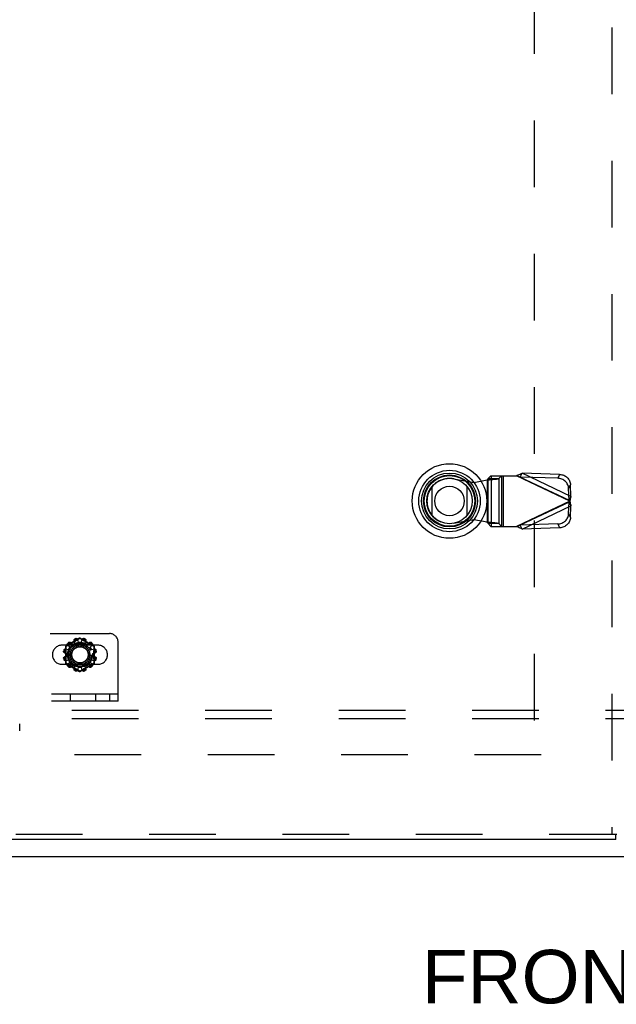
# Model space of a CAD drawing. Header units: inches. Extents: x 0 to 179, y 0 to 116.
# Tile 53 of 234: x 47 to 56, y 31 to 46. Entities that reach past the tile are written whole.
import ezdxf

# ---------------------------------------------------------------- set-up
doc = ezdxf.new("R2010")
doc.units = ezdxf.units.IN
doc.header["$LTSCALE"] = 9.842105
doc.header["$MEASUREMENT"] = 0
doc.linetypes.add('HIDDEN', pattern=[0.2, 0.1, -0.1])
doc.layers.get('0').update_dxf_attribs({"linetype": 'CONTINUOUS'})
for name, color, linetype in [('DEFAULT_2', 8, 'HIDDEN'), ('DIMENSIONS', 7, 'CONTINUOUS'), ('LEFTHAND_DOOR_ASSEMBLY', 7, 'CONTINUOUS'), ('SUBPANEL', 7, 'CONTINUOUS')]:
    doc.layers.add(name, color=color, linetype=linetype)
doc.styles.get("Standard").update_dxf_attribs({"font": 'arial.ttf'})

msp = doc.modelspace()

# ---------------------------------------------------------------- linework, layer by layer
at = {"color": 7, "linetype": 'Continuous'}
msp.add_line((32.746, 33.375), (80.642, 33.375), dxfattribs=at)
at = {"layer": 'DEFAULT_2', "color": 8, "linetype": 'HIDDEN'}
for p, q in [((54.944, 79.674), (54.944, 35.077)), ((39.926, 36.667), (48.676, 36.667)), ((48.234, 36.599), (48.029, 36.481)), ((48.058, 36.521), (48.061, 36.518)), ((48.082, 36.502), (48.066, 36.493)), ((48.075, 36.532), (48.072, 36.535)), ((48.095, 36.509), (48.082, 36.502)), ((48.108, 36.517), (48.095, 36.509)), ((48.128, 36.505), (48.098, 36.536)), ((48.122, 36.525), (48.108, 36.517)), ((48.137, 36.533), (48.122, 36.525)), ((48.128, 36.505), (48.163, 36.525)), ((48.152, 36.542), (48.137, 36.533)), ((48.163, 36.525), (48.151, 36.567)), ((48.166, 36.55), (48.152, 36.542)), ((48.166, 36.589), (48.167, 36.585)), ((48.18, 36.559), (48.166, 36.55)), ((48.193, 36.566), (48.18, 36.559)), ((48.186, 36.59), (48.185, 36.594)), ((48.204, 36.573), (48.193, 36.566)), ((48.239, 36.594), (48.204, 36.573)), ((48.219, 36.54), (48.208, 36.582)), ((48.219, 36.54), (48.259, 36.54)), ((48.242, 36.592), (48.239, 36.594)), ((48.262, 36.58), (48.242, 36.592)), ((48.448, 36.481), (48.244, 36.599)), ((48.259, 36.54), (48.27, 36.582)), ((48.293, 36.561), (48.281, 36.568)), ((48.293, 36.594), (48.292, 36.59)), ((48.306, 36.554), (48.293, 36.561)), ((48.319, 36.545), (48.306, 36.554)), ((48.311, 36.585), (48.312, 36.589)), ((48.314, 36.525), (48.326, 36.567)), ((48.314, 36.525), (48.349, 36.505)), ((48.333, 36.537), (48.319, 36.545)), ((48.348, 36.529), (48.333, 36.537)), ((48.361, 36.521), (48.348, 36.529)), ((48.349, 36.505), (48.38, 36.536)), ((48.375, 36.514), (48.361, 36.521)), ((48.387, 36.507), (48.375, 36.514)), ((48.398, 36.5), (48.387, 36.507)), ((48.408, 36.495), (48.398, 36.5)), ((48.406, 36.535), (48.403, 36.532)), ((48.417, 36.518), (48.419, 36.521)), ((48.801, 35.667), (48.801, 36.542)), ((48.504, 36.495), (47.973, 36.495)), ((47.999, 36.408), (48.003, 36.407)), ((48.008, 36.426), (48.004, 36.427)), ((48.01, 36.385), (48.053, 36.374)), ((48.024, 36.472), (48.024, 36.236)), ((48.026, 36.441), (48.068, 36.43)), ((48.048, 36.484), (48.031, 36.474)), ((48.031, 36.474), (48.031, 36.462)), ((48.066, 36.493), (48.048, 36.484)), ((48.053, 36.334), (48.053, 36.374)), ((48.088, 36.464), (48.057, 36.495)), ((48.068, 36.43), (48.088, 36.464)), ((48.39, 36.464), (48.421, 36.495)), ((48.39, 36.464), (48.41, 36.43)), ((48.422, 36.487), (48.408, 36.495)), ((48.41, 36.43), (48.452, 36.441)), ((48.447, 36.474), (48.422, 36.487)), ((48.425, 36.374), (48.467, 36.385)), ((48.425, 36.374), (48.425, 36.334)), ((48.453, 36.236), (48.453, 36.472)), ((48.474, 36.427), (48.47, 36.426)), ((48.475, 36.407), (48.479, 36.408)), ((47.973, 36.214), (48.504, 36.214)), ((48.003, 36.301), (47.999, 36.3)), ((48.004, 36.281), (48.008, 36.282)), ((48.01, 36.323), (48.053, 36.334)), ((48.026, 36.267), (48.068, 36.278)), ((48.029, 36.227), (48.234, 36.109)), ((48.031, 36.234), (48.055, 36.22)), ((48.055, 36.22), (48.069, 36.213)), ((48.057, 36.213), (48.088, 36.244)), ((48.088, 36.244), (48.068, 36.278)), ((48.069, 36.213), (48.079, 36.207)), ((48.079, 36.207), (48.09, 36.201)), ((48.244, 36.109), (48.448, 36.227)), ((48.383, 36.199), (48.395, 36.205)), ((48.41, 36.278), (48.39, 36.244)), ((48.421, 36.213), (48.39, 36.244)), ((48.395, 36.205), (48.411, 36.214)), ((48.41, 36.278), (48.452, 36.267)), ((48.411, 36.214), (48.429, 36.224)), ((48.425, 36.334), (48.467, 36.323)), ((48.429, 36.224), (48.447, 36.234)), ((48.447, 36.234), (48.446, 36.245)), ((48.47, 36.282), (48.474, 36.281)), ((48.479, 36.3), (48.475, 36.301)), ((48.061, 36.19), (48.058, 36.187)), ((48.072, 36.173), (48.075, 36.176)), ((48.09, 36.201), (48.103, 36.194)), ((48.098, 36.172), (48.128, 36.203)), ((48.103, 36.194), (48.116, 36.187)), ((48.116, 36.187), (48.13, 36.179)), ((48.163, 36.183), (48.128, 36.203)), ((48.13, 36.179), (48.144, 36.17)), ((48.144, 36.17), (48.158, 36.162)), ((48.151, 36.141), (48.163, 36.183)), ((48.158, 36.162), (48.172, 36.154)), ((48.167, 36.123), (48.166, 36.119)), ((48.172, 36.154), (48.184, 36.147)), ((48.184, 36.147), (48.196, 36.14)), ((48.185, 36.114), (48.186, 36.118)), ((48.208, 36.126), (48.219, 36.168)), ((48.216, 36.128), (48.235, 36.116)), ((48.259, 36.168), (48.219, 36.168)), ((48.235, 36.116), (48.239, 36.114)), ((48.239, 36.114), (48.274, 36.135)), ((48.27, 36.126), (48.259, 36.168)), ((48.274, 36.135), (48.285, 36.142)), ((48.285, 36.142), (48.297, 36.149)), ((48.292, 36.118), (48.293, 36.114)), ((48.297, 36.149), (48.311, 36.157)), ((48.311, 36.157), (48.326, 36.166)), ((48.312, 36.119), (48.311, 36.123)), ((48.349, 36.203), (48.314, 36.183)), ((48.326, 36.141), (48.314, 36.183)), ((48.326, 36.166), (48.341, 36.175)), ((48.341, 36.175), (48.355, 36.183)), ((48.38, 36.172), (48.349, 36.203)), ((48.355, 36.183), (48.37, 36.191)), ((48.37, 36.191), (48.383, 36.199)), ((48.403, 36.176), (48.406, 36.173)), ((48.419, 36.187), (48.417, 36.19)), ((48.801, 35.771), (39.801, 35.771)), ((48.097, 35.667), (48.097, 35.771)), ((48.474, 35.667), (48.474, 35.771)), ((48.676, 35.771), (48.676, 35.667)), ((48.801, 35.667), (39.801, 35.667)), ((47.349, 35.229), (47.349, 35.333)), ((55.048, 34.875), (34.444, 34.875))]:
    msp.add_line(p, q, dxfattribs=at)
for points in [[(48.057, 36.495), (48.055, 36.496), (48.054, 36.498), (48.053, 36.499), (48.053, 36.501), (48.052, 36.503), (48.052, 36.505), (48.052, 36.507), (48.052, 36.509), (48.053, 36.511), (48.053, 36.513), (48.054, 36.515), (48.055, 36.517), (48.057, 36.519), (48.058, 36.521)], [(48.058, 36.498), (48.057, 36.499), (48.057, 36.5), (48.057, 36.501), (48.057, 36.502), (48.056, 36.503), (48.056, 36.504), (48.056, 36.505), (48.056, 36.506), (48.056, 36.507), (48.056, 36.508), (48.056, 36.509), (48.057, 36.51), (48.057, 36.511), (48.057, 36.513), (48.058, 36.514), (48.059, 36.515), (48.06, 36.517), (48.061, 36.518)], [(48.058, 36.498), (48.058, 36.496), (48.059, 36.495), (48.059, 36.493), (48.06, 36.492), (48.061, 36.491), (48.062, 36.49)], [(48.072, 36.535), (48.073, 36.536), (48.075, 36.537), (48.077, 36.538), (48.079, 36.539), (48.081, 36.54), (48.083, 36.54), (48.085, 36.54), (48.087, 36.54), (48.089, 36.54), (48.091, 36.54), (48.093, 36.539), (48.095, 36.538), (48.096, 36.537), (48.098, 36.536)], [(48.075, 36.532), (48.076, 36.533), (48.077, 36.534), (48.079, 36.534), (48.08, 36.535), (48.081, 36.536), (48.082, 36.536), (48.084, 36.536), (48.085, 36.536), (48.086, 36.536), (48.087, 36.536), (48.088, 36.536), (48.089, 36.536), (48.09, 36.536), (48.091, 36.536), (48.092, 36.536), (48.093, 36.536), (48.094, 36.535), (48.095, 36.535)], [(48.103, 36.531), (48.102, 36.532), (48.101, 36.533), (48.099, 36.533), (48.098, 36.534), (48.097, 36.535), (48.095, 36.535)], [(48.151, 36.567), (48.151, 36.569), (48.151, 36.571), (48.151, 36.573), (48.151, 36.574), (48.152, 36.576), (48.153, 36.578), (48.154, 36.58), (48.155, 36.582), (48.156, 36.583), (48.158, 36.585), (48.16, 36.586), (48.162, 36.587), (48.164, 36.588), (48.166, 36.589)], [(48.154, 36.569), (48.153, 36.567), (48.153, 36.566), (48.153, 36.564), (48.153, 36.563), (48.153, 36.561), (48.153, 36.56)], [(48.154, 36.569), (48.154, 36.57), (48.154, 36.571), (48.154, 36.572), (48.155, 36.573), (48.155, 36.574), (48.156, 36.575), (48.156, 36.576), (48.157, 36.577), (48.157, 36.578), (48.158, 36.578), (48.158, 36.579), (48.159, 36.58), (48.16, 36.581), (48.161, 36.582), (48.162, 36.583), (48.164, 36.584), (48.165, 36.584), (48.167, 36.585)], [(48.185, 36.594), (48.187, 36.594), (48.189, 36.594), (48.191, 36.594), (48.193, 36.594), (48.195, 36.594), (48.197, 36.593), (48.199, 36.592), (48.201, 36.591), (48.203, 36.59), (48.204, 36.589), (48.205, 36.587), (48.206, 36.585), (48.207, 36.584), (48.208, 36.582)], [(48.186, 36.59), (48.187, 36.59), (48.189, 36.59), (48.19, 36.59), (48.192, 36.59), (48.193, 36.59), (48.194, 36.59), (48.195, 36.589), (48.196, 36.589), (48.197, 36.588), (48.198, 36.588), (48.199, 36.587), (48.2, 36.587), (48.201, 36.586), (48.202, 36.585), (48.203, 36.585), (48.203, 36.584), (48.204, 36.583), (48.205, 36.583)], [(48.21, 36.575), (48.209, 36.576), (48.209, 36.578), (48.208, 36.579), (48.207, 36.58), (48.206, 36.581), (48.205, 36.583)], [(48.234, 36.599), (48.234, 36.599), (48.234, 36.599), (48.235, 36.598), (48.236, 36.598), (48.236, 36.597), (48.237, 36.596), (48.238, 36.595), (48.239, 36.594)], [(48.239, 36.594), (48.239, 36.595), (48.24, 36.596), (48.241, 36.597), (48.242, 36.598), (48.242, 36.598), (48.243, 36.599), (48.243, 36.599), (48.244, 36.599)], [(48.281, 36.568), (48.266, 36.577), (48.262, 36.58)], [(48.273, 36.583), (48.271, 36.581), (48.27, 36.58), (48.27, 36.579), (48.269, 36.578), (48.268, 36.576), (48.268, 36.575)], [(48.27, 36.582), (48.27, 36.584), (48.271, 36.585), (48.272, 36.587), (48.273, 36.589), (48.275, 36.59), (48.276, 36.591), (48.278, 36.592), (48.28, 36.593), (48.282, 36.594), (48.284, 36.594), (48.286, 36.594), (48.289, 36.594), (48.291, 36.594), (48.293, 36.594)], [(48.273, 36.583), (48.273, 36.583), (48.274, 36.584), (48.275, 36.585), (48.276, 36.585), (48.276, 36.586), (48.277, 36.587), (48.278, 36.587), (48.279, 36.588), (48.28, 36.588), (48.281, 36.589), (48.282, 36.589), (48.283, 36.59), (48.284, 36.59), (48.286, 36.59), (48.287, 36.59), (48.289, 36.59), (48.29, 36.59), (48.292, 36.59)], [(48.311, 36.585), (48.312, 36.584), (48.314, 36.584), (48.315, 36.583), (48.316, 36.582), (48.317, 36.581), (48.318, 36.58), (48.319, 36.579), (48.32, 36.578), (48.32, 36.578), (48.321, 36.577), (48.321, 36.576), (48.322, 36.575), (48.322, 36.574), (48.323, 36.573), (48.323, 36.572), (48.323, 36.571), (48.323, 36.57), (48.324, 36.569)], [(48.312, 36.589), (48.314, 36.588), (48.316, 36.587), (48.318, 36.586), (48.319, 36.585), (48.321, 36.583), (48.322, 36.582), (48.324, 36.58), (48.325, 36.578), (48.325, 36.576), (48.326, 36.574), (48.326, 36.573), (48.326, 36.571), (48.326, 36.569), (48.326, 36.567)], [(48.324, 36.56), (48.324, 36.561), (48.324, 36.563), (48.325, 36.564), (48.324, 36.566), (48.324, 36.567), (48.324, 36.569)], [(48.382, 36.535), (48.381, 36.535), (48.379, 36.534), (48.378, 36.533), (48.377, 36.533), (48.376, 36.532), (48.374, 36.531)], [(48.38, 36.536), (48.381, 36.537), (48.383, 36.538), (48.384, 36.539), (48.386, 36.54), (48.388, 36.54), (48.39, 36.54), (48.392, 36.54), (48.394, 36.54), (48.396, 36.54), (48.398, 36.539), (48.4, 36.538), (48.402, 36.537), (48.404, 36.536), (48.406, 36.535)], [(48.382, 36.535), (48.383, 36.535), (48.384, 36.536), (48.385, 36.536), (48.386, 36.536), (48.387, 36.536), (48.389, 36.536), (48.39, 36.536), (48.391, 36.536), (48.392, 36.536), (48.393, 36.536), (48.394, 36.536), (48.395, 36.536), (48.396, 36.536), (48.398, 36.535), (48.399, 36.534), (48.4, 36.534), (48.402, 36.533), (48.403, 36.532)], [(48.416, 36.49), (48.417, 36.491), (48.417, 36.492), (48.418, 36.493), (48.419, 36.495), (48.419, 36.496), (48.42, 36.498)], [(48.417, 36.518), (48.418, 36.517), (48.419, 36.515), (48.419, 36.514), (48.42, 36.513), (48.42, 36.511), (48.421, 36.51), (48.421, 36.509), (48.421, 36.508), (48.421, 36.507), (48.421, 36.506), (48.421, 36.505), (48.421, 36.504), (48.421, 36.503), (48.421, 36.502), (48.421, 36.501), (48.42, 36.5), (48.42, 36.499), (48.42, 36.498)], [(48.419, 36.521), (48.421, 36.519), (48.422, 36.517), (48.423, 36.515), (48.424, 36.513), (48.425, 36.511), (48.425, 36.509), (48.425, 36.507), (48.425, 36.505), (48.425, 36.503), (48.425, 36.501), (48.424, 36.499), (48.423, 36.498), (48.422, 36.496), (48.421, 36.495)], [(48.01, 36.385), (48.009, 36.385), (48.007, 36.386), (48.005, 36.387), (48.004, 36.388), (48.003, 36.39), (48.001, 36.392), (48, 36.393), (48, 36.395), (47.999, 36.397), (47.998, 36.399), (47.998, 36.401), (47.998, 36.404), (47.998, 36.406), (47.999, 36.408)], [(48.01, 36.388), (48.009, 36.388), (48.008, 36.389), (48.008, 36.39), (48.007, 36.391), (48.006, 36.391), (48.006, 36.392), (48.005, 36.393), (48.005, 36.394), (48.004, 36.395), (48.004, 36.396), (48.003, 36.397), (48.003, 36.398), (48.003, 36.4), (48.002, 36.401), (48.002, 36.402), (48.002, 36.404), (48.002, 36.405), (48.003, 36.407)], [(48.004, 36.427), (48.005, 36.429), (48.005, 36.431), (48.007, 36.433), (48.008, 36.435), (48.009, 36.436), (48.011, 36.438), (48.013, 36.439), (48.014, 36.44), (48.016, 36.441), (48.018, 36.441), (48.02, 36.442), (48.022, 36.442), (48.024, 36.441), (48.026, 36.441)], [(48.008, 36.426), (48.008, 36.427), (48.009, 36.429), (48.01, 36.43), (48.011, 36.431), (48.011, 36.432), (48.012, 36.433), (48.013, 36.434), (48.014, 36.435), (48.015, 36.435), (48.016, 36.436), (48.017, 36.437), (48.018, 36.437), (48.019, 36.437), (48.02, 36.438), (48.021, 36.438), (48.022, 36.438), (48.023, 36.439), (48.024, 36.439)], [(48.01, 36.388), (48.011, 36.387), (48.012, 36.386), (48.014, 36.385), (48.015, 36.384), (48.016, 36.383), (48.018, 36.383)], [(48.024, 36.472), (48.024, 36.472), (48.025, 36.473), (48.025, 36.473), (48.026, 36.473), (48.027, 36.473), (48.028, 36.474), (48.029, 36.474), (48.031, 36.474)], [(48.033, 36.439), (48.031, 36.439), (48.03, 36.44), (48.028, 36.44), (48.027, 36.44), (48.025, 36.439), (48.024, 36.439)], [(48.031, 36.474), (48.03, 36.475), (48.03, 36.476), (48.029, 36.477), (48.029, 36.478), (48.029, 36.479), (48.029, 36.48), (48.029, 36.48), (48.029, 36.481)], [(48.031, 36.462), (48.032, 36.438), (48.032, 36.426), (48.032, 36.414), (48.032, 36.402), (48.032, 36.39), (48.032, 36.378), (48.033, 36.366), (48.033, 36.354), (48.033, 36.342), (48.032, 36.33), (48.032, 36.318), (48.032, 36.305), (48.032, 36.293), (48.032, 36.281)], [(48.454, 36.439), (48.452, 36.439), (48.451, 36.44), (48.449, 36.44), (48.448, 36.44), (48.446, 36.439), (48.445, 36.439)], [(48.446, 36.245), (48.446, 36.269), (48.446, 36.281), (48.445, 36.293), (48.445, 36.305), (48.445, 36.318), (48.445, 36.33), (48.445, 36.342), (48.445, 36.354), (48.445, 36.366), (48.445, 36.378), (48.445, 36.39), (48.445, 36.402), (48.445, 36.414), (48.446, 36.426)], [(48.446, 36.426), (48.446, 36.45), (48.446, 36.462), (48.447, 36.474)], [(48.448, 36.481), (48.448, 36.48), (48.449, 36.48), (48.449, 36.479), (48.448, 36.478), (48.448, 36.477), (48.448, 36.476), (48.447, 36.475), (48.447, 36.474)], [(48.447, 36.474), (48.448, 36.474), (48.449, 36.474), (48.45, 36.473), (48.451, 36.473), (48.452, 36.473), (48.453, 36.473), (48.453, 36.472), (48.453, 36.472)], [(48.452, 36.441), (48.454, 36.441), (48.455, 36.442), (48.457, 36.442), (48.459, 36.441), (48.461, 36.441), (48.463, 36.44), (48.465, 36.439), (48.466, 36.438), (48.468, 36.436), (48.469, 36.435), (48.471, 36.433), (48.472, 36.431), (48.473, 36.429), (48.474, 36.427)], [(48.454, 36.439), (48.455, 36.439), (48.456, 36.438), (48.457, 36.438), (48.458, 36.438), (48.459, 36.437), (48.46, 36.437), (48.461, 36.437), (48.462, 36.436), (48.462, 36.435), (48.463, 36.435), (48.464, 36.434), (48.465, 36.433), (48.466, 36.432), (48.467, 36.431), (48.468, 36.43), (48.469, 36.429), (48.469, 36.427), (48.47, 36.426)], [(48.46, 36.383), (48.461, 36.383), (48.463, 36.384), (48.464, 36.385), (48.465, 36.386), (48.466, 36.387), (48.467, 36.388)], [(48.479, 36.408), (48.479, 36.406), (48.479, 36.404), (48.479, 36.401), (48.479, 36.399), (48.478, 36.397), (48.478, 36.395), (48.477, 36.393), (48.476, 36.392), (48.475, 36.39), (48.473, 36.388), (48.472, 36.387), (48.47, 36.386), (48.469, 36.385), (48.467, 36.385)], [(48.475, 36.407), (48.475, 36.405), (48.475, 36.404), (48.475, 36.402), (48.475, 36.401), (48.475, 36.399), (48.475, 36.398), (48.474, 36.397), (48.474, 36.396), (48.473, 36.395), (48.473, 36.394), (48.472, 36.393), (48.472, 36.392), (48.471, 36.391), (48.47, 36.391), (48.47, 36.39), (48.469, 36.389), (48.468, 36.388), (48.467, 36.388)], [(47.999, 36.3), (47.998, 36.302), (47.998, 36.304), (47.998, 36.306), (47.998, 36.308), (47.999, 36.311), (48, 36.313), (48, 36.314), (48.001, 36.316), (48.003, 36.318), (48.004, 36.319), (48.005, 36.32), (48.007, 36.321), (48.009, 36.322), (48.01, 36.323)], [(48.003, 36.301), (48.002, 36.302), (48.002, 36.304), (48.002, 36.305), (48.002, 36.307), (48.003, 36.308), (48.003, 36.309), (48.003, 36.311), (48.004, 36.312), (48.004, 36.313), (48.005, 36.314), (48.005, 36.314), (48.006, 36.315), (48.006, 36.316), (48.007, 36.317), (48.008, 36.318), (48.008, 36.319), (48.009, 36.319), (48.01, 36.32)], [(48.026, 36.267), (48.024, 36.266), (48.022, 36.266), (48.02, 36.266), (48.018, 36.266), (48.016, 36.267), (48.014, 36.268), (48.013, 36.269), (48.011, 36.27), (48.009, 36.271), (48.008, 36.273), (48.007, 36.275), (48.005, 36.277), (48.005, 36.279), (48.004, 36.281)], [(48.024, 36.269), (48.023, 36.269), (48.022, 36.269), (48.021, 36.27), (48.02, 36.27), (48.019, 36.27), (48.018, 36.271), (48.017, 36.271), (48.016, 36.272), (48.015, 36.272), (48.014, 36.273), (48.013, 36.274), (48.012, 36.274), (48.011, 36.275), (48.011, 36.276), (48.01, 36.277), (48.009, 36.279), (48.008, 36.28), (48.008, 36.282)], [(48.018, 36.325), (48.016, 36.324), (48.015, 36.324), (48.014, 36.323), (48.012, 36.322), (48.011, 36.321), (48.01, 36.32)], [(48.024, 36.269), (48.025, 36.268), (48.027, 36.268), (48.028, 36.268), (48.03, 36.268), (48.031, 36.268), (48.033, 36.269)], [(48.031, 36.234), (48.029, 36.234), (48.028, 36.234), (48.027, 36.234), (48.026, 36.235), (48.025, 36.235), (48.025, 36.235), (48.024, 36.235), (48.024, 36.236)], [(48.029, 36.227), (48.029, 36.227), (48.029, 36.228), (48.029, 36.228), (48.029, 36.229), (48.029, 36.23), (48.03, 36.231), (48.03, 36.232), (48.031, 36.234)], [(48.032, 36.281), (48.031, 36.257), (48.031, 36.245), (48.031, 36.234)], [(48.058, 36.187), (48.057, 36.189), (48.055, 36.19), (48.054, 36.192), (48.053, 36.194), (48.053, 36.196), (48.052, 36.199), (48.052, 36.201), (48.052, 36.203), (48.052, 36.205), (48.053, 36.206), (48.053, 36.208), (48.054, 36.21), (48.055, 36.212), (48.057, 36.213)], [(48.061, 36.19), (48.06, 36.191), (48.059, 36.192), (48.058, 36.194), (48.057, 36.195), (48.057, 36.196), (48.057, 36.197), (48.056, 36.199), (48.056, 36.2), (48.056, 36.201), (48.056, 36.202), (48.056, 36.203), (48.056, 36.204), (48.056, 36.205), (48.057, 36.206), (48.057, 36.207), (48.057, 36.208), (48.057, 36.209), (48.058, 36.21)], [(48.062, 36.218), (48.061, 36.217), (48.06, 36.216), (48.059, 36.215), (48.059, 36.213), (48.058, 36.212), (48.058, 36.21)], [(48.42, 36.21), (48.419, 36.212), (48.419, 36.213), (48.418, 36.215), (48.417, 36.216), (48.417, 36.217), (48.416, 36.218)], [(48.42, 36.21), (48.42, 36.209), (48.42, 36.208), (48.421, 36.207), (48.421, 36.206), (48.421, 36.205), (48.421, 36.204), (48.421, 36.203), (48.421, 36.202), (48.421, 36.201), (48.421, 36.2), (48.421, 36.199), (48.421, 36.197), (48.42, 36.196), (48.42, 36.195), (48.419, 36.194), (48.419, 36.192), (48.418, 36.191), (48.417, 36.19)], [(48.421, 36.213), (48.422, 36.212), (48.423, 36.21), (48.424, 36.208), (48.425, 36.206), (48.425, 36.205), (48.425, 36.203), (48.425, 36.201), (48.425, 36.199), (48.425, 36.196), (48.424, 36.194), (48.423, 36.192), (48.422, 36.19), (48.421, 36.189), (48.419, 36.187)], [(48.445, 36.269), (48.446, 36.268), (48.448, 36.268), (48.449, 36.268), (48.451, 36.268), (48.452, 36.268), (48.454, 36.269)], [(48.453, 36.236), (48.453, 36.235), (48.453, 36.235), (48.452, 36.235), (48.451, 36.235), (48.45, 36.234), (48.449, 36.234), (48.448, 36.234), (48.447, 36.234)], [(48.447, 36.234), (48.447, 36.232), (48.448, 36.231), (48.448, 36.23), (48.448, 36.229), (48.449, 36.228), (48.449, 36.228), (48.448, 36.227), (48.448, 36.227)], [(48.474, 36.281), (48.473, 36.279), (48.472, 36.277), (48.471, 36.275), (48.469, 36.273), (48.468, 36.271), (48.466, 36.27), (48.465, 36.269), (48.463, 36.268), (48.461, 36.267), (48.459, 36.266), (48.457, 36.266), (48.455, 36.266), (48.454, 36.266), (48.452, 36.267)], [(48.47, 36.282), (48.469, 36.28), (48.469, 36.279), (48.468, 36.277), (48.467, 36.276), (48.466, 36.275), (48.465, 36.274), (48.464, 36.274), (48.463, 36.273), (48.462, 36.272), (48.462, 36.272), (48.461, 36.271), (48.46, 36.271), (48.459, 36.27), (48.458, 36.27), (48.457, 36.27), (48.456, 36.269), (48.455, 36.269), (48.454, 36.269)], [(48.467, 36.32), (48.466, 36.321), (48.465, 36.322), (48.464, 36.323), (48.463, 36.324), (48.461, 36.324), (48.46, 36.325)], [(48.467, 36.323), (48.469, 36.322), (48.47, 36.321), (48.472, 36.32), (48.473, 36.319), (48.475, 36.318), (48.476, 36.316), (48.477, 36.314), (48.478, 36.313), (48.478, 36.311), (48.479, 36.308), (48.479, 36.306), (48.479, 36.304), (48.479, 36.302), (48.479, 36.3)], [(48.467, 36.32), (48.468, 36.319), (48.469, 36.319), (48.47, 36.318), (48.47, 36.317), (48.471, 36.316), (48.472, 36.315), (48.472, 36.314), (48.473, 36.314), (48.473, 36.313), (48.474, 36.312), (48.474, 36.311), (48.475, 36.309), (48.475, 36.308), (48.475, 36.307), (48.475, 36.305), (48.475, 36.304), (48.475, 36.302), (48.475, 36.301)], [(48.098, 36.172), (48.096, 36.17), (48.095, 36.169), (48.093, 36.169), (48.091, 36.168), (48.089, 36.167), (48.087, 36.167), (48.085, 36.167), (48.083, 36.167), (48.081, 36.168), (48.079, 36.169), (48.077, 36.169), (48.075, 36.17), (48.073, 36.172), (48.072, 36.173)], [(48.095, 36.173), (48.094, 36.172), (48.093, 36.172), (48.092, 36.172), (48.091, 36.172), (48.09, 36.172), (48.089, 36.171), (48.088, 36.171), (48.087, 36.171), (48.086, 36.171), (48.085, 36.171), (48.083, 36.172), (48.082, 36.172), (48.081, 36.172), (48.08, 36.173), (48.079, 36.173), (48.077, 36.174), (48.076, 36.175), (48.075, 36.176)], [(48.095, 36.173), (48.097, 36.173), (48.098, 36.174), (48.099, 36.174), (48.101, 36.175), (48.102, 36.176), (48.103, 36.177)], [(48.166, 36.119), (48.164, 36.12), (48.162, 36.121), (48.16, 36.122), (48.158, 36.123), (48.156, 36.125), (48.155, 36.126), (48.154, 36.128), (48.153, 36.13), (48.152, 36.131), (48.151, 36.133), (48.151, 36.135), (48.151, 36.137), (48.151, 36.139), (48.151, 36.141)], [(48.153, 36.148), (48.153, 36.146), (48.153, 36.145), (48.153, 36.143), (48.153, 36.142), (48.153, 36.14), (48.154, 36.139)], [(48.167, 36.123), (48.165, 36.123), (48.164, 36.124), (48.162, 36.125), (48.161, 36.126), (48.16, 36.127), (48.159, 36.127), (48.158, 36.128), (48.158, 36.129), (48.157, 36.13), (48.157, 36.131), (48.156, 36.132), (48.156, 36.133), (48.155, 36.134), (48.155, 36.135), (48.154, 36.136), (48.154, 36.137), (48.154, 36.138), (48.154, 36.139)], [(48.208, 36.126), (48.207, 36.124), (48.206, 36.122), (48.205, 36.121), (48.204, 36.119), (48.203, 36.118), (48.201, 36.117), (48.199, 36.116), (48.197, 36.115), (48.195, 36.114), (48.193, 36.114), (48.191, 36.113), (48.189, 36.113), (48.187, 36.114), (48.185, 36.114)], [(48.205, 36.125), (48.204, 36.124), (48.203, 36.124), (48.203, 36.123), (48.202, 36.122), (48.201, 36.122), (48.2, 36.121), (48.199, 36.12), (48.198, 36.12), (48.197, 36.119), (48.196, 36.119), (48.195, 36.118), (48.194, 36.118), (48.193, 36.118), (48.192, 36.117), (48.19, 36.117), (48.189, 36.117), (48.187, 36.117), (48.186, 36.118)], [(48.196, 36.14), (48.211, 36.131), (48.216, 36.128)], [(48.205, 36.125), (48.206, 36.126), (48.207, 36.127), (48.208, 36.129), (48.209, 36.13), (48.209, 36.131), (48.21, 36.133)], [(48.239, 36.114), (48.238, 36.113), (48.237, 36.112), (48.236, 36.111), (48.236, 36.11), (48.235, 36.109), (48.234, 36.109), (48.234, 36.109), (48.234, 36.109)], [(48.244, 36.109), (48.243, 36.109), (48.243, 36.109), (48.242, 36.109), (48.242, 36.11), (48.241, 36.111), (48.24, 36.112), (48.24, 36.113), (48.239, 36.114)], [(48.268, 36.133), (48.268, 36.131), (48.269, 36.13), (48.27, 36.129), (48.27, 36.127), (48.271, 36.126), (48.273, 36.125)], [(48.293, 36.114), (48.291, 36.114), (48.289, 36.113), (48.286, 36.113), (48.284, 36.114), (48.282, 36.114), (48.28, 36.115), (48.278, 36.116), (48.276, 36.117), (48.275, 36.118), (48.273, 36.119), (48.272, 36.121), (48.271, 36.122), (48.27, 36.124), (48.27, 36.126)], [(48.292, 36.118), (48.29, 36.117), (48.289, 36.117), (48.287, 36.117), (48.286, 36.117), (48.284, 36.118), (48.283, 36.118), (48.282, 36.118), (48.281, 36.119), (48.28, 36.119), (48.279, 36.12), (48.278, 36.12), (48.277, 36.121), (48.276, 36.122), (48.276, 36.122), (48.275, 36.123), (48.274, 36.124), (48.273, 36.124), (48.273, 36.125)], [(48.324, 36.139), (48.323, 36.138), (48.323, 36.137), (48.323, 36.136), (48.323, 36.135), (48.322, 36.134), (48.322, 36.133), (48.321, 36.132), (48.321, 36.131), (48.32, 36.13), (48.32, 36.129), (48.319, 36.128), (48.318, 36.127), (48.317, 36.127), (48.316, 36.126), (48.315, 36.125), (48.314, 36.124), (48.312, 36.123), (48.311, 36.123)], [(48.326, 36.141), (48.326, 36.139), (48.326, 36.137), (48.326, 36.135), (48.326, 36.133), (48.325, 36.131), (48.325, 36.13), (48.324, 36.128), (48.322, 36.126), (48.321, 36.125), (48.319, 36.123), (48.318, 36.122), (48.316, 36.121), (48.314, 36.12), (48.312, 36.119)], [(48.324, 36.139), (48.324, 36.14), (48.324, 36.142), (48.325, 36.143), (48.324, 36.145), (48.324, 36.146), (48.324, 36.148)], [(48.374, 36.177), (48.376, 36.176), (48.377, 36.175), (48.378, 36.174), (48.379, 36.174), (48.381, 36.173), (48.382, 36.173)], [(48.406, 36.173), (48.404, 36.172), (48.402, 36.17), (48.4, 36.169), (48.398, 36.169), (48.396, 36.168), (48.394, 36.167), (48.392, 36.167), (48.39, 36.167), (48.388, 36.167), (48.386, 36.168), (48.384, 36.169), (48.383, 36.169), (48.381, 36.17), (48.38, 36.172)], [(48.403, 36.176), (48.402, 36.175), (48.4, 36.174), (48.399, 36.173), (48.398, 36.173), (48.396, 36.172), (48.395, 36.172), (48.394, 36.172), (48.393, 36.171), (48.392, 36.171), (48.391, 36.171), (48.39, 36.171), (48.388, 36.171), (48.387, 36.172), (48.386, 36.172), (48.385, 36.172), (48.384, 36.172), (48.383, 36.172), (48.382, 36.173)]]:
    msp.add_lwpolyline(points, dxfattribs=at)
for radius in [0.183, 0.167, 0.145, 0.125, 0.119]:
    msp.add_circle((48.239, 36.354), radius, dxfattribs=at)
for centre, radius, start, end in [((48.676, 36.542), 0.125, 0, 90), ((48.239, 36.354), 0.246, 132.7238, 137.2762), ((48.239, 36.354), 0.231, 128.4357, 141.5643), ((48.239, 36.354), 0.242, 132.6908, 137.3092), ((48.239, 36.354), 0.231, 98.4357, 111.5643), ((48.239, 36.354), 0.246, 102.7238, 107.2762), ((48.239, 36.354), 0.242, 102.6908, 107.3092), ((48.239, 36.59), 0.01, 60, 120), ((48.239, 36.354), 0.231, 68.4357, 81.5643), ((48.239, 36.354), 0.242, 72.6908, 77.3092), ((48.239, 36.354), 0.246, 72.7238, 77.2762), ((48.239, 36.354), 0.231, 38.4357, 51.5643), ((48.239, 36.354), 0.242, 42.6908, 47.3092), ((48.239, 36.354), 0.246, 42.7238, 47.2762), ((47.973, 36.354), 0.141, 90, 270), ((48.239, 36.354), 0.246, 162.7238, 167.2762), ((48.239, 36.354), 0.242, 162.6908, 167.3092), ((48.239, 36.354), 0.231, 158.4357, 171.5643), ((48.034, 36.472), 0.01, 120, 180), ((48.443, 36.472), 0.01, 0, 60), ((48.239, 36.354), 0.231, 8.4357, 21.5643), ((48.239, 36.354), 0.242, 12.6908, 17.3092), ((48.239, 36.354), 0.246, 12.7238, 17.2762), ((48.504, 36.354), 0.141, 270, 90), ((48.239, 36.354), 0.246, 192.7238, 197.2762), ((48.239, 36.354), 0.242, 192.6908, 197.3092), ((48.239, 36.354), 0.231, 188.4357, 201.5643), ((48.034, 36.236), 0.01, 180, 240), ((48.239, 36.354), 0.231, 218.4357, 231.5643), ((48.239, 36.354), 0.231, 308.4357, 321.5643), ((48.443, 36.236), 0.01, 300, 360), ((48.239, 36.354), 0.231, 338.4357, 351.5643), ((48.239, 36.354), 0.242, 342.6908, 347.3092), ((48.239, 36.354), 0.246, 342.7238, 347.2762), ((48.239, 36.354), 0.246, 222.7238, 227.2762), ((48.239, 36.354), 0.242, 222.6908, 227.3092), ((48.239, 36.354), 0.231, 248.4357, 261.5643), ((48.239, 36.354), 0.246, 252.7238, 257.2762), ((48.239, 36.354), 0.242, 252.6908, 257.3092), ((48.239, 36.118), 0.01, 240, 300), ((48.239, 36.354), 0.231, 278.4357, 291.5643), ((48.239, 36.354), 0.242, 282.6908, 287.3092), ((48.239, 36.354), 0.246, 282.7238, 287.2762), ((48.239, 36.354), 0.242, 312.6908, 317.3092), ((48.239, 36.354), 0.246, 312.7238, 317.2762)]:
    msp.add_arc(centre, radius, start, end, dxfattribs=at)
at = {"layer": 'LEFTHAND_DOOR_ASSEMBLY', "color": 8, "linetype": 'HIDDEN'}
for p, q in [((56.088, 81.05), (56.088, 33.7)), ((54.306, 38.997), (54.267, 38.955)), ((54.306, 38.997), (54.681, 38.997)), ((54.31, 38.997), (54.31, 38.249)), ((54.422, 38.955), (54.461, 38.997)), ((54.464, 38.249), (54.464, 38.997)), ((54.484, 38.997), (54.484, 38.249)), ((55.468, 38.623), (54.681, 38.997)), ((54.738, 38.979), (54.765, 39.035)), ((55.293, 38.961), (54.738, 38.979)), ((54.738, 38.979), (55.459, 38.636)), ((55.32, 39.017), (54.765, 39.035)), ((55.486, 38.693), (54.765, 39.035)), ((55.32, 39.017), (55.293, 38.961)), ((53.756, 38.953), (54.051, 38.899)), ((54.051, 38.899), (54.248, 38.937)), ((54.248, 38.937), (54.283, 38.939)), ((54.248, 38.937), (54.248, 38.31)), ((54.267, 38.955), (54.422, 38.955)), ((54.267, 38.291), (54.267, 38.955)), ((54.422, 38.955), (54.422, 38.291)), ((55.453, 38.809), (55.48, 38.865)), ((55.486, 38.693), (55.48, 38.865)), ((55.459, 38.636), (55.453, 38.809)), ((55.486, 38.693), (55.459, 38.636)), ((55.468, 38.623), (54.681, 38.249)), ((55.459, 38.61), (54.738, 38.268)), ((54.765, 38.211), (55.486, 38.554)), ((55.453, 38.438), (55.459, 38.61)), ((55.459, 38.61), (55.486, 38.554)), ((55.474, 38.647), (55.468, 38.623)), ((55.48, 38.381), (55.486, 38.554)), ((55.48, 38.381), (55.453, 38.438)), ((54.051, 38.348), (53.756, 38.294)), ((54.248, 38.31), (54.051, 38.348)), ((54.422, 38.291), (54.267, 38.291)), ((54.267, 38.291), (54.306, 38.249)), ((54.306, 38.249), (54.681, 38.249)), ((54.461, 38.249), (54.422, 38.291)), ((55.293, 38.286), (54.738, 38.268)), ((54.765, 38.211), (54.738, 38.268)), ((55.293, 38.286), (55.32, 38.23)), ((55.32, 38.23), (54.765, 38.211)), ((56.15, 33.7), (33.363, 33.7))]:
    msp.add_line(p, q, dxfattribs=at)
at = {"layer": 'LEFTHAND_DOOR_ASSEMBLY', "color": 7, "linetype": 'Continuous'}
for p, q in [((53.439, 38.41), (53.439, 38.841)), ((53.95, 38.841), (53.95, 38.41)), ((56.163, 33.7), (56.15, 33.7)), ((56.15, 33.625), (56.15, 33.7))]:
    msp.add_line(p, q, dxfattribs=at)
at = {"layer": 'LEFTHAND_DOOR_ASSEMBLY', "color": 3, "linetype": 'Continuous'}
msp.add_line((56.15, 33.625), (33.363, 33.625), dxfattribs=at)
at = {"layer": 'LEFTHAND_DOOR_ASSEMBLY', "color": 8, "linetype": 'HIDDEN'}
for points in [[(54.681, 38.997), (54.695, 39.004), (54.709, 39.011), (54.723, 39.017), (54.738, 39.023), (54.752, 39.029), (54.765, 39.035)], [(54.738, 38.979), (54.729, 38.982), (54.719, 38.985), (54.71, 38.988), (54.7, 38.991), (54.681, 38.997)], [(55.32, 39.017), (55.335, 39.016), (55.35, 39.013), (55.365, 39.009), (55.38, 39.004), (55.394, 38.997), (55.407, 38.99), (55.42, 38.981), (55.431, 38.971), (55.442, 38.96), (55.451, 38.948), (55.459, 38.935), (55.466, 38.922), (55.472, 38.908), (55.476, 38.894), (55.479, 38.88), (55.48, 38.865)], [(54.267, 38.955), (54.266, 38.953), (54.265, 38.951), (54.263, 38.948), (54.26, 38.946), (54.257, 38.944), (54.254, 38.941), (54.251, 38.939), (54.248, 38.937)], [(54.283, 38.939), (54.3, 38.941), (54.316, 38.942), (54.332, 38.943), (54.347, 38.945), (54.361, 38.946), (54.374, 38.947), (54.386, 38.949), (54.396, 38.95), (54.405, 38.951), (54.412, 38.953), (54.418, 38.954), (54.422, 38.955)], [(55.453, 38.809), (55.452, 38.823), (55.449, 38.837), (55.445, 38.852), (55.439, 38.865), (55.432, 38.878), (55.424, 38.891), (55.415, 38.903), (55.404, 38.914), (55.393, 38.924), (55.38, 38.933), (55.367, 38.941), (55.353, 38.947), (55.338, 38.953), (55.323, 38.957), (55.308, 38.959), (55.293, 38.961)], [(55.486, 38.693), (55.483, 38.682), (55.48, 38.67), (55.477, 38.659), (55.474, 38.647)], [(55.464, 38.63), (55.462, 38.632), (55.461, 38.634), (55.459, 38.636)], [(55.459, 38.61), (55.461, 38.613), (55.462, 38.615), (55.464, 38.617), (55.465, 38.619), (55.468, 38.623)], [(55.468, 38.623), (55.467, 38.626), (55.464, 38.63)], [(55.468, 38.623), (55.474, 38.6), (55.477, 38.588), (55.48, 38.576), (55.483, 38.565), (55.486, 38.554)], [(55.293, 38.286), (55.308, 38.287), (55.323, 38.29), (55.338, 38.294), (55.353, 38.299), (55.367, 38.306), (55.38, 38.314), (55.393, 38.323), (55.404, 38.333), (55.415, 38.344), (55.424, 38.356), (55.432, 38.368), (55.439, 38.381), (55.445, 38.395), (55.449, 38.409), (55.452, 38.424), (55.453, 38.438)], [(54.422, 38.291), (54.418, 38.293), (54.412, 38.294), (54.405, 38.295), (54.396, 38.297), (54.386, 38.298), (54.374, 38.299), (54.361, 38.301), (54.347, 38.302), (54.332, 38.303), (54.316, 38.305), (54.3, 38.306), (54.283, 38.307), (54.248, 38.31)], [(54.267, 38.291), (54.266, 38.294), (54.265, 38.296), (54.263, 38.298), (54.26, 38.301), (54.257, 38.303), (54.254, 38.305), (54.251, 38.308), (54.248, 38.31)], [(54.681, 38.249), (54.69, 38.252), (54.71, 38.259)], [(54.765, 38.211), (54.752, 38.217), (54.738, 38.223), (54.723, 38.23), (54.709, 38.236), (54.695, 38.243), (54.681, 38.249)], [(54.71, 38.259), (54.719, 38.262), (54.729, 38.265), (54.738, 38.268)], [(55.48, 38.381), (55.479, 38.367), (55.476, 38.353), (55.472, 38.339), (55.466, 38.325), (55.459, 38.312), (55.451, 38.299), (55.442, 38.287), (55.431, 38.276), (55.42, 38.266), (55.407, 38.257), (55.394, 38.249), (55.38, 38.243), (55.365, 38.237), (55.35, 38.233), (55.335, 38.231), (55.32, 38.23)]]:
    msp.add_lwpolyline(points, dxfattribs=at)
at = {"layer": 'LEFTHAND_DOOR_ASSEMBLY', "color": 7, "linetype": 'Continuous'}
for radius in [0.551, 0.453, 0.413, 0.384, 0.374, 0.335, 0.217]:
    msp.add_circle((53.694, 38.625), radius, dxfattribs=at)
at = {"layer": 'LEFTHAND_DOOR_ASSEMBLY', "color": 8, "linetype": 'HIDDEN'}
msp.add_arc((53.696, 38.623), 0.335, 79.673, 280.327, dxfattribs=at)
at = {"layer": 'SUBPANEL', "color": 8, "linetype": 'HIDDEN'}
for p, q in [((76.663, 35.532), (36.726, 35.532)), ((76.663, 35.407), (36.726, 35.407))]:
    msp.add_line(p, q, dxfattribs=at)

# ---------------------------------------------------------------- texts
at = {"layer": 'DIMENSIONS', "color": 2, "linetype": 'Continuous', "insert": (56.749, 31.996), "char_height": 0.7895, "width": 6.90863, "attachment_point": 2, "line_spacing_factor": 0.9}
msp.add_mtext('FRONT VIEW', dxfattribs=at)

doc.saveas('drawing.dxf')
